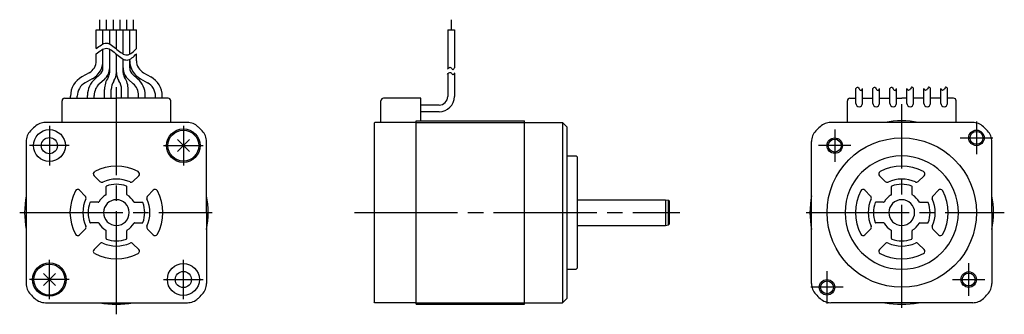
# Model space of a CAD drawing. Extents: x -171 to 20, y -20 to 37.
import ezdxf

# ---------------------------------------------------------------- set-up
doc = ezdxf.new("R2010")
doc.units = 0
doc.header["$MEASUREMENT"] = 0
doc.linetypes.add('CENTER', pattern=[27, 20, -2, 3, -2])
doc.layers.get('0').update_dxf_attribs({"linetype": 'CONTINUOUS'})

# ---------------------------------------------------------------- blocks, each defined once
blk = doc.blocks.new('A$C704B7A23')
for p, q in [((-155.65, 37.44), (-155.65, 35.44)), ((-154.35, 37.44), (-154.35, 35.44)), ((-153.05, 37.44), (-153.05, 35.44)), ((-151.75, 37.44), (-151.75, 35.44)), ((-150.45, 37.44), (-150.45, 35.44)), ((-149.15, 37.44), (-149.15, 35.44)), ((-87.44, 37.44), (-87.44, 35.44)), ((-156.3, 35.44), (-148.5, 35.44)), ((-156.3, 31.82), (-156.3, 35.44)), ((-155, 32.72), (-155, 35.44)), ((-153.7, 32.72), (-153.7, 35.44)), ((-152.4, 31.76), (-152.4, 35.44)), ((-151.1, 30.8), (-151.1, 35.44)), ((-149.8, 30.76), (-149.8, 35.44)), ((-148.5, 31.82), (-148.5, 35.44)), ((-88.09, 35.44), (-88.09, 27.89)), ((-88.09, 35.44), (-86.79, 35.44)), ((-86.79, 35.44), (-86.79, 28.07)), ((-156.3, 29.48), (-156.3, 30.82)), ((-155, 28.1), (-155, 31.72)), ((-153.7, 27.2), (-153.7, 31.72)), ((-152.4, 27.2), (-152.4, 30.76)), ((-148.5, 29.48), (-148.5, 30.82)), ((-151.1, 27.2), (-151.1, 29.8)), ((-149.8, 28.1), (-149.8, 29.76)), ((-157.69, 27.12), (-159.08, 26.35)), ((-155.58, 26.82), (-156.53, 25.99)), ((-149.22, 26.82), (-148.27, 25.99)), ((-147.11, 27.12), (-145.72, 26.35)), ((-88.09, 26.89), (-88.09, 22.55)), ((-86.79, 27.07), (-86.79, 22.55)), ((-157.07, 25.98), (-158.45, 25.21)), ((-154.73, 25.84), (-155.67, 25.01)), ((-150.07, 25.84), (-149.13, 25.01)), ((-147.73, 25.98), (-146.35, 25.21)), ((-8.9, 21.2), (-8.9, 24.07)), ((-7.6, 21.2), (-7.6, 24.07)), ((-5.6, 21.2), (-5.6, 24.07)), ((-4.3, 21.2), (-4.3, 24.07)), ((-2.3, 21.2), (-2.3, 24.07)), ((-1, 21.2), (-1, 24.07)), ((1, 21.2), (1, 24.07)), ((2.3, 21.2), (2.3, 24.07)), ((4.3, 21.2), (4.3, 24.07)), ((5.6, 21.2), (5.6, 24.07)), ((7.6, 21.2), (7.6, 24.07)), ((8.9, 21.2), (8.9, 24.07)), ((-162.45, 22.2), (-152.4, 22.2)), ((-142.35, 22.2), (-152.4, 22.2)), ((-101.05, 17.5), (-101.05, 21.7)), ((-93.35, 22.2), (-100.55, 22.2)), ((-93.35, 17.8), (-93.35, 22.2)), ((-10.05, 22.2), (-8.9, 22.2)), ((-7.6, 22.2), (-5.6, 22.2)), ((-4.3, 22.2), (-2.3, 22.2)), ((-1, 22.2), (0, 22.2)), ((1, 22.2), (0, 22.2)), ((4.3, 22.2), (2.3, 22.2)), ((7.6, 22.2), (5.6, 22.2)), ((10.05, 22.2), (8.9, 22.2)), ((-138.63, 17.5), (-166.17, 17.5)), ((-102.25, 17.5), (-102.4, 17.35)), ((-102.4, 17.35), (-102.4, -17.35)), ((-94.2, 17.5), (-102.25, 17.5)), ((-94.2, 17.8), (-73.2, 17.8)), ((-94.2, 10.95), (-94.2, 17.8)), ((-94.2, 17.5), (-65.85, 17.5)), ((-94.2, -17.8), (-94.2, 17.5)), ((-73.2, -17.8), (-73.2, 17.8)), ((-65, 16.65), (-65.85, 17.5)), ((13.77, 17.5), (-13.77, 17.5)), ((-65, 16.65), (-65, 14.8)), ((-169.9, 13.77), (-169.9, -13.77)), ((-138.23, 14.17), (-140.57, 11.83)), ((-138.23, 11.83), (-140.57, 14.17)), ((-134.9, 0), (-134.9, 13.77)), ((-17.5, -13.77), (-17.5, 13.77)), ((17.5, 0), (17.5, 13.77)), ((-65, 11), (-63.2, 11)), ((-63.2, 11), (-63, 10.8)), ((-63, 10.8), (-63, -10.8)), ((-155.61, 6.04), (-156.73, 7.16)), ((-149.19, 6.04), (-148.07, 7.16)), ((-3.21, 6.04), (-4.33, 7.16)), ((3.21, 6.04), (4.33, 7.16)), ((-158.44, 3.21), (-159.56, 4.33)), ((-154.4, 3.52), (-154.4, 5.05)), ((-150.4, 3.52), (-150.4, 5.05)), ((-146.36, 3.21), (-145.24, 4.33)), ((-6.04, 3.21), (-7.16, 4.33)), ((-2, 3.52), (-2, 5.05)), ((2, 3.52), (2, 5.05)), ((6.04, 3.21), (7.16, 4.33)), ((-155.92, 2), (-157.45, 2)), ((-148.88, 2), (-147.35, 2)), ((-63, 2.5), (-45.86, 2.5)), ((-45.86, 2.5), (-45.26, 2.4)), ((-45.86, 2.5), (-45.86, -2.5)), ((-45.26, -2.4), (-45.26, 2.4)), ((-45.06, 2.2), (-45.26, 2.4)), ((-45.06, -2.2), (-45.06, 2.2)), ((-3.52, 2), (-5.05, 2)), ((3.52, 2), (5.05, 2)), ((17.5, 0), (17.5, -13.77)), ((-134.9, 0), (-134.9, -13.77)), ((-158.44, -3.21), (-159.56, -4.33)), ((-155.92, -2), (-157.45, -2)), ((-154.4, -5.05), (-154.4, -3.52)), ((-150.4, -5.05), (-150.4, -3.52)), ((-148.88, -2), (-147.35, -2)), ((-146.36, -3.21), (-145.24, -4.33)), ((-63, -2.5), (-45.86, -2.5)), ((-45.86, -2.5), (-45.26, -2.4)), ((-45.06, -2.2), (-45.26, -2.4)), ((-6.04, -3.21), (-7.16, -4.33)), ((-3.52, -2), (-5.05, -2)), ((-2, -5.05), (-2, -3.52)), ((2, -5.05), (2, -3.52)), ((3.52, -2), (5.05, -2)), ((6.04, -3.21), (7.16, -4.33)), ((-155.61, -6.04), (-156.73, -7.16)), ((-149.19, -6.04), (-148.07, -7.16)), ((-3.21, -6.04), (-4.33, -7.16)), ((3.21, -6.04), (4.33, -7.16)), ((-65, -11), (-63.2, -11)), ((-63.2, -11), (-63, -10.8)), ((-166.57, -11.83), (-164.23, -14.17)), ((-166.57, -14.17), (-164.23, -11.83)), ((-65, -16.65), (-65.85, -17.5)), ((-166.17, -17.5), (-138.63, -17.5)), ((-102.25, -17.5), (-102.4, -17.35)), ((-94.2, -17.5), (-102.25, -17.5)), ((-94.2, -17.5), (-65.85, -17.5)), ((-94.2, -17.8), (-73.2, -17.8)), ((13.77, -17.5), (-13.77, -17.5))]:
    blk.add_line(p, q)
at = {"ltscale": 0.5}
for p, q in [((-154.7, 22.2), (-154.7, 23.88)), ((-153.4, 22.2), (-153.4, 23.88)), ((-151.4, 22.2), (-151.4, 23.88)), ((-150.1, 22.2), (-150.1, 23.88)), ((-162.95, 17.5), (-162.95, 21.7)), ((-161.3, 22.2), (-161.3, 22.59)), ((-160, 22.2), (-160, 22.59)), ((-158, 22.2), (-158, 22.75)), ((-156.7, 22.2), (-156.7, 22.75)), ((-148.1, 22.2), (-148.1, 22.75)), ((-146.8, 22.2), (-146.8, 22.75)), ((-144.8, 22.2), (-144.8, 22.59)), ((-143.5, 22.2), (-143.5, 22.59)), ((-141.85, 17.5), (-141.85, 21.7)), ((-10.55, 17.5), (-10.55, 21.7)), ((10.55, 17.5), (10.55, 21.7)), ((-89.78, 20.85), (-93.35, 20.85)), ((-89.79, 19.55), (-93.35, 19.55))]:
    blk.add_line(p, q, dxfattribs=at)
at = {"linetype": 'CENTER'}
for p, q in [((-152.4, -19.75), (-152.4, 24.36)), ((0, -18.47), (0, 21.05)), ((-18.54, 0), (19.91, 0)), ((-171.16, 0), (-133.8, 0)), ((-106.19, 0), (-43.05, 0))]:
    blk.add_line(p, q, dxfattribs=at)
at = {"ltscale": 0.557315}
blk.add_line((-65.85, 17.5), (-65.85, -17.5), dxfattribs=at)
at = {"linetype": 'CENTER', "ltscale": 0.5}
for p, q in [((14.5, 17.65), (14.5, 11.35)), ((-165.4, 16.84), (-165.4, 9.16)), ((-139.4, 16.84), (-139.4, 9.16)), ((-13, 16.15), (-13, 9.85)), ((11.35, 14.5), (17.65, 14.5)), ((-161.56, 13), (-169.24, 13)), ((-143.24, 13), (-135.56, 13)), ((-9.85, 13), (-16.15, 13)), ((-165.4, -16.84), (-165.4, -9.16)), ((-139.4, -16.84), (-139.4, -9.16)), ((-14.5, -17.65), (-14.5, -11.35)), ((13, -16.15), (13, -9.85)), ((-161.56, -13), (-169.24, -13)), ((-143.24, -13), (-135.56, -13)), ((9.85, -13), (16.15, -13)), ((-11.35, -14.5), (-17.65, -14.5))]:
    blk.add_line(p, q, dxfattribs=at)
at = {"ltscale": 0.934201}
blk.add_line((-65, 14.8), (-65, -16.65), dxfattribs=at)
for centre, radius in [((-165.4, 13), 3.1), ((-139.4, 13), 3.25), ((-139.4, 13), 3), ((14.5, 14.5), 1.5), ((14.5, 14.5), 1.25), ((-165.4, 13), 1.57), ((0, 0), 14.5), ((-13, 13), 1.5), ((-13, 13), 1.25), ((-165.4, -13), 3.25), ((-165.4, -13), 3), ((-139.4, -13), 3.1), ((-139.4, -13), 1.57), ((-14.5, -14.5), 1.5), ((-14.5, -14.5), 1.25), ((13, -13), 1.5), ((13, -13), 1.25)]:
    blk.add_circle(centre, radius)
for centre, radius, start, end in [((-159, 29.48), 2.7, 298.9299, 0), ((-159, 29.48), 4, 298.9299, 0), ((-145.8, 29.48), 4, 180, 241.0701), ((-145.8, 29.48), 2.7, 180, 241.0701), ((-156.7, 28.1), 1.7, 311.1499, 0), ((-156.7, 28.1), 3, 311.1499, 0), ((-155.4, 27.2), 1.7, 326.4427, 0), ((-155.4, 27.2), 3, 326.4427, 0), ((-149.4, 27.2), 3, 180, 213.5573), ((-148.1, 28.1), 3, 180, 228.8501), ((-149.4, 27.2), 1.7, 180, 213.5573), ((-148.1, 28.1), 1.7, 180, 228.8501), ((-150.4, 23.88), 4.3, 146.4427, 180), ((-150.4, 23.88), 3, 146.4427, 180), ((-154.4, 23.88), 3, 0, 33.5573), ((-154.4, 23.88), 4.3, 0, 33.5573), ((-100.55, 21.7), 0.5, 90, 180), ((-89.79, 22.55), 3, 270, 0), ((-89.79, 22.55), 1.7, 270, 0), ((-8.25, 21.2), 0.65, 180, 0), ((-4.95, 21.2), 0.65, 180, 0), ((-1.65, 21.2), 0.65, 180, 0), ((1.65, 21.2), 0.65, 180, 0), ((4.95, 21.2), 0.65, 180, 0), ((8.25, 21.2), 0.65, 180, 0), ((-166.17, 14.5), 3, 90, 133.5312), ((-138.63, 14.5), 3, 46.4688, 90), ((-13.77, 14.5), 3, 90, 133.5312), ((0, 0), 17.8, 79.4658, 100.5342), ((13.77, 14.5), 3, 46.4688, 90), ((-166.9, 13.77), 3, 136.4688, 180), ((-152.4, 0), 23, 133.5312, 136.4688), ((-152.4, 0), 23, 43.5312, 46.4688), ((-137.9, 13.77), 3, 0, 43.5312), ((-14.5, 13.77), 3, 136.4688, 180), ((0, 0), 23, 133.5312, 136.4688), ((0, 0), 23, 43.5312, 46.4688), ((14.5, 13.77), 3, 0, 43.5312), ((0, 0), 11, 90, 270), ((0, 0), 11, 270, 90), ((-156.38, 7.51), 0.5, 117.8953, 225.0036), ((-152.4, 0), 9, 62.1046, 117.8953), ((-148.42, 7.51), 0.5, 314.9995, 62.1047), ((-3.98, 7.51), 0.5, 117.8953, 225.0036), ((0, 0), 9, 62.1046, 117.8953), ((3.98, 7.51), 0.5, 314.9995, 62.1047), ((-155.26, 6.39), 0.5, 225, 294.0752), ((-152.4, 0), 6.5, 65.9247, 114.0922), ((-149.54, 6.39), 0.5, 245.9248, 315), ((-2.86, 6.39), 0.5, 225, 294.0752), ((0, 0), 6.5, 65.9247, 114.0922), ((2.86, 6.39), 0.5, 245.9248, 315), ((-152.4, 0), 9, 152.1046, 207.8955), ((-159.91, 3.98), 0.5, 44.9997, 152.1047), ((-154.3, 5.05), 0.1, 110.6009, 180.0007), ((-152.4, 0), 5.5, 69.3994, 110.6348), ((-150.5, 5.05), 0.1, 359.9993, 69.3991), ((-144.89, 3.98), 0.5, 27.8953, 135.0003), ((-152.4, 0), 9, 332.1045, 27.8954), ((0, 0), 9, 152.1046, 207.8955), ((-7.51, 3.98), 0.5, 44.9997, 152.1047), ((-1.9, 5.05), 0.1, 110.6009, 180.0007), ((0, 0), 5.5, 69.3994, 110.6348), ((1.9, 5.05), 0.1, 359.9993, 69.3991), ((7.51, 3.98), 0.5, 27.8953, 135.0003), ((0, 0), 9, 332.1045, 27.8954), ((-152.4, 0), 17.8, 169.4658, 190.5342), ((-152.4, 0), 6.5, 155.9249, 204.0754), ((-158.79, 2.86), 0.5, 335.9249, 45.0001), ((-152.4, 0), 5.5, 159.3994, 200.6008), ((-157.45, 1.9), 0.1, 90, 159.3994), ((-155.92, 2.1), 0.1, 270, 329.1903), ((-152.4, 0), 4, 120.8112, 149.1903), ((-152.4, 0), 2.5, 90, 270), ((-154.5, 3.52), 0.1, 300.8108, 359.9993), ((-152.4, 0), 2.5, 270, 90), ((-150.3, 3.52), 0.1, 180.0007, 239.1892), ((-152.4, 0), 4, 30.8097, 59.1888), ((-148.88, 2.1), 0.1, 210.8097, 270), ((-147.35, 1.9), 0.1, 20.6006, 90), ((-152.4, 0), 5.5, 339.3992, 20.6006), ((-146.01, 2.86), 0.5, 134.9999, 204.0751), ((-152.4, 0), 6.5, 335.9246, 24.0751), ((-152.4, 0), 17.8, 349.4658, 10.5342), ((0, 0), 17.8, 169.4658, 190.5342), ((0, 0), 6.5, 155.9249, 204.0754), ((-6.39, 2.86), 0.5, 335.9249, 45.0001), ((0, 0), 5.5, 159.3994, 200.6008), ((-5.05, 1.9), 0.1, 90, 159.3994), ((-3.52, 2.1), 0.1, 270, 329.1903), ((0, 0), 4, 120.8112, 149.1903), ((0, 0), 2.5, 90, 270), ((-2.1, 3.52), 0.1, 300.8108, 359.9993), ((0, 0), 2.5, 270, 90), ((2.1, 3.52), 0.1, 180.0007, 239.1892), ((0, 0), 4, 30.8097, 59.1888), ((3.52, 2.1), 0.1, 210.8097, 270), ((5.05, 1.9), 0.1, 20.6006, 90), ((0, 0), 5.5, 339.3992, 20.6006), ((6.39, 2.86), 0.5, 134.9999, 204.0751), ((0, 0), 6.5, 335.9246, 24.0751), ((0, 0), 17.8, 349.4658, 10.5342), ((-158.79, -2.86), 0.5, 315, 24.0752), ((-157.45, -1.9), 0.1, 200.6008, 270), ((-155.92, -2.1), 0.1, 30.8106, 90), ((-152.4, 0), 4, 210.8108, 239.1899), ((-154.5, -3.52), 0.1, 0.0006, 59.1901), ((-154.5, -3.52), 0.1, 0.0006, 59.1901), ((-150.3, -3.52), 0.1, 120.8099, 179.9994), ((-152.4, 0), 4, 300.8101, 329.1892), ((-148.88, -2.1), 0.1, 90, 149.1894), ((-147.35, -1.9), 0.1, 270, 339.3992), ((-146.01, -2.86), 0.5, 155.9248, 225), ((-6.39, -2.86), 0.5, 315, 24.0752), ((-5.05, -1.9), 0.1, 200.6008, 270), ((-3.52, -2.1), 0.1, 30.8106, 90), ((0, 0), 4, 210.8108, 239.1899), ((-2.1, -3.52), 0.1, 0.0006, 59.1901), ((2.1, -3.52), 0.1, 120.8099, 179.9994), ((0, 0), 4, 300.8101, 329.1892), ((3.52, -2.1), 0.1, 90, 149.1894), ((5.05, -1.9), 0.1, 270, 339.3992), ((6.39, -2.86), 0.5, 155.9248, 225), ((-159.91, -3.98), 0.5, 207.8955, 315.0003), ((-154.3, -5.05), 0.1, 179.9994, 249.3992), ((-152.4, 0), 5.5, 249.3986, 290.6013), ((-150.5, -5.05), 0.1, 290.6008, 0.0006), ((-144.89, -3.98), 0.5, 224.9997, 332.1045), ((-7.51, -3.98), 0.5, 207.8955, 315.0003), ((-1.9, -5.05), 0.1, 179.9994, 249.3992), ((0, 0), 5.5, 249.3981, 290.6019), ((1.9, -5.05), 0.1, 290.6008, 0.0006), ((7.51, -3.98), 0.5, 224.9997, 332.1045), ((-156.38, -7.51), 0.5, 135.0018, 242.1046), ((-155.26, -6.39), 0.5, 65.9249, 135.0001), ((-152.4, 0), 6.5, 245.9078, 294.0749), ((-149.54, -6.39), 0.5, 44.9999, 114.0751), ((-148.42, -7.51), 0.5, 297.8953, 45.0002), ((-3.98, -7.51), 0.5, 135.0018, 242.1046), ((-2.86, -6.39), 0.5, 65.9249, 135.0001), ((0, 0), 6.5, 245.9078, 294.0749), ((2.86, -6.39), 0.5, 44.9999, 114.0751), ((3.98, -7.51), 0.5, 297.8953, 45.0002), ((-152.4, 0), 9, 242.1046, 297.8953), ((0, 0), 9, 242.1046, 297.8953), ((-166.9, -13.77), 3, 180, 223.5312), ((-137.9, -13.77), 3, 316.4688, 0), ((-14.5, -13.77), 3, 180, 223.5312), ((14.5, -13.77), 3, 316.4688, 0), ((-152.4, 0), 23, 223.5312, 226.4688), ((-166.17, -14.5), 3, 226.4688, 270), ((-138.63, -14.5), 3, 270, 313.5312), ((-152.4, 0), 23, 313.5312, 316.4688), ((0, 0), 23, 223.5312, 226.4688), ((-13.77, -14.5), 3, 226.4688, 270), ((13.77, -14.5), 3, 270, 313.5312), ((0, 0), 23, 313.5312, 316.4688), ((-152.4, 0), 17.8, 259.4658, 280.5342), ((0, 0), 17.8, 259.4658, 280.5342)]:
    blk.add_arc(centre, radius, start, end)
at = {"ltscale": 0.5}
for centre, radius, start, end in [((-157, 22.59), 4.3, 118.9299, 180), ((-157, 22.59), 3, 118.9299, 180), ((-153.7, 22.75), 4.3, 131.1499, 180), ((-153.7, 22.75), 3, 131.1499, 180), ((-151.1, 22.75), 3, 0, 48.8501), ((-151.1, 22.75), 4.3, 0, 48.8501), ((-147.8, 22.59), 3, 360, 61.0701), ((-147.8, 22.59), 4.3, 360, 61.0701), ((-162.45, 21.7), 0.5, 90, 180), ((-142.35, 21.7), 0.5, 360, 90), ((-10.05, 21.7), 0.5, 90, 180), ((10.05, 21.7), 0.5, 360, 90)]:
    blk.add_arc(centre, radius, start, end, dxfattribs=at)
for points, knots in [([(-156.3, 31.82), (-155.64, 32.35), (-154.28, 33.46), (-152.36, 31.69), (-150.3, 30.04), (-149.1, 31.23), (-148.5, 31.82)], [0, 0, 0, 0, 2.228084, 4.609871, 6.850922, 9.036971, 9.036971, 9.036971, 9.036971]), ([(-156.3, 30.82), (-155.64, 31.35), (-154.28, 32.46), (-152.36, 30.69), (-150.3, 29.04), (-149.1, 30.23), (-148.5, 30.82)], [0, 0, 0, 0, 2.228084, 4.609871, 6.850922, 9.036971, 9.036971, 9.036971, 9.036971]), ([(-88.15, 27.83), (-87.95, 28.05), (-87.57, 28.47), (-87.13, 27.53), (-86.87, 27.95), (-86.75, 28.14)], [0, 0, 0, 0, 0.674393, 1.297172, 1.809147, 1.809147, 1.809147, 1.809147]), ([(-88.15, 26.83), (-87.95, 27.05), (-87.57, 27.47), (-87.13, 26.53), (-86.87, 26.95), (-86.75, 27.14)], [0, 0, 0, 0, 0.674393, 1.297172, 1.809147, 1.809147, 1.809147, 1.809147]), ([(-8.9, 24.07), (-8.76, 24.22), (-8.49, 24.52), (-8.31, 23.95), (-7.87, 23.57), (-7.69, 23.91), (-7.6, 24.07)], [0, 0, 0, 0, 0.480864, 0.889139, 1.376283, 1.822064, 1.822064, 1.822064, 1.822064]), ([(-5.6, 24.07), (-5.46, 24.22), (-5.19, 24.52), (-5.01, 23.95), (-4.57, 23.57), (-4.39, 23.91), (-4.3, 24.07)], [0, 0, 0, 0, 0.480864, 0.889139, 1.376283, 1.822064, 1.822064, 1.822064, 1.822064]), ([(-2.3, 24.07), (-2.16, 24.22), (-1.89, 24.52), (-1.71, 23.95), (-1.27, 23.57), (-1.09, 23.91), (-1, 24.07)], [0, 0, 0, 0, 0.480864, 0.889139, 1.376283, 1.822064, 1.822064, 1.822064, 1.822064]), ([(2.3, 24.07), (2.16, 24.22), (1.89, 24.52), (1.71, 23.95), (1.27, 23.57), (1.09, 23.91), (1, 24.07)], [0, 0, 0, 0, 0.480864, 0.889139, 1.376283, 1.822064, 1.822064, 1.822064, 1.822064]), ([(5.6, 24.07), (5.46, 24.22), (5.19, 24.52), (5.01, 23.95), (4.57, 23.57), (4.39, 23.91), (4.3, 24.07)], [0, 0, 0, 0, 0.480864, 0.889139, 1.376283, 1.822064, 1.822064, 1.822064, 1.822064]), ([(8.9, 24.07), (8.76, 24.22), (8.49, 24.52), (8.31, 23.95), (7.87, 23.57), (7.69, 23.91), (7.6, 24.07)], [0, 0, 0, 0, 0.480864, 0.889139, 1.376283, 1.822064, 1.822064, 1.822064, 1.822064])]:
    blk.add_open_spline(points, degree=3, knots=knots)

msp = doc.modelspace()

# ---------------------------------------------------------------- block references
msp.add_blockref('A$C704B7A23', (0, 0))

doc.saveas('drawing.dxf')
